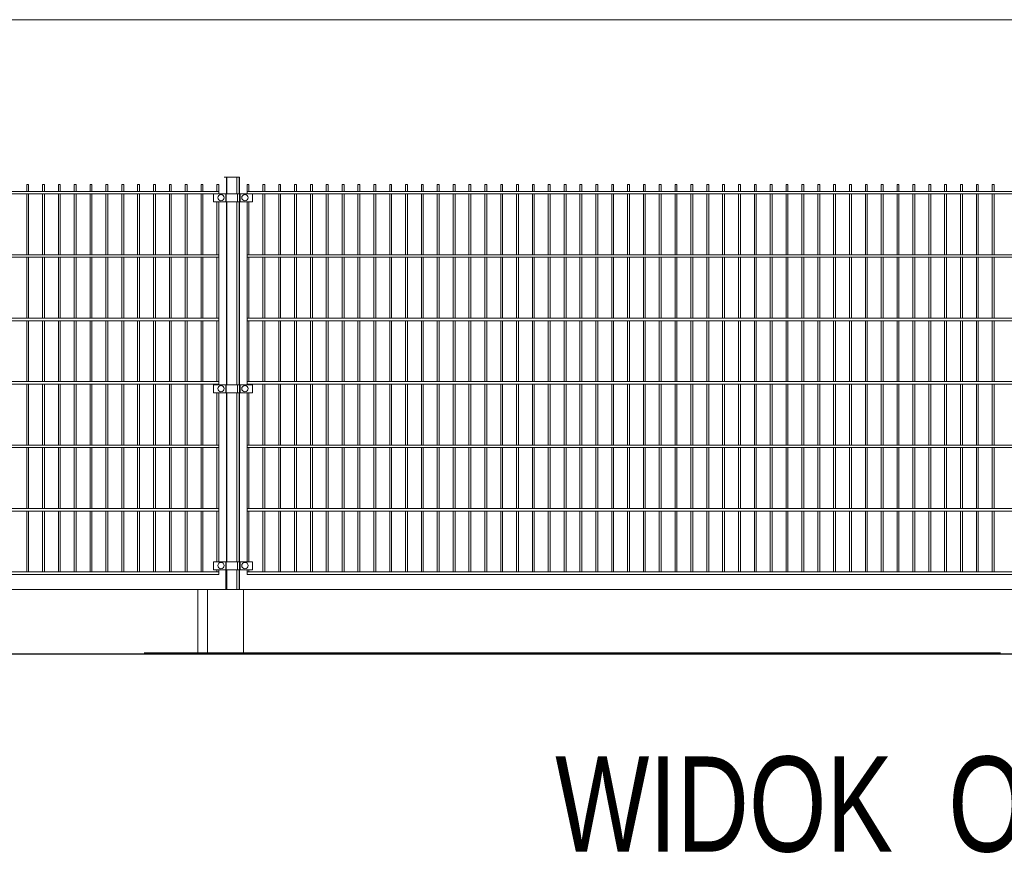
# Model space of a CAD drawing. Header units: inches. Extents: x 1156 to 71303, y -52654 to 51.
# Tile 51 of 217: x 61321 to 61632, y -51351 to -51089. Entities that reach past the tile are written whole.
import ezdxf

# ---------------------------------------------------------------- set-up
doc = ezdxf.new("R2010")
doc.units = ezdxf.units.IN
doc.header["$MEASUREMENT"] = 0
doc.layers.get('0').update_dxf_attribs({"lineweight": 0})
doc.layers.add('--ogr.-panele', color=252, linetype='Continuous', lineweight=0)
doc.layers.add('A2.1-wymiary', color=30, linetype='Continuous', lineweight=13)
doc.styles.add('1-100', font='arial.ttf', dxfattribs={"width": 0.75, "height": 18})

msp = doc.modelspace()

# ---------------------------------------------------------------- linework, layer by layer
at = {"layer": '--ogr.-panele'}
for p, q in [((61637.072, -51268.308), (60883.553, -51268.308)), ((61380.585, -51268.308), (61380.585, -51288.308)), ((61391.939, -51268.308), (61391.939, -51288.308))]:
    msp.add_line(p, q, dxfattribs=at)
msp.add_lwpolyline([(61377.585, -51268.308), (61391.939, -51268.308), (61391.939, -51288.308), (61377.585, -51288.308)], close=True, dxfattribs=at)
at = {"color": 16}
for p, q in [((61385.853, -51138.308), (61389.853, -51138.308)), ((61386.561, -51143.558), (61386.561, -51138.308)), ((61386.561, -51138.308), (61390.561, -51138.308)), ((61386.561, -51143.558), (61386.561, -51138.308)), ((61386.561, -51138.308), (61390.561, -51138.308)), ((61386.674, -51143.558), (61386.674, -51138.308)), ((61386.674, -51138.308), (61390.674, -51138.308)), ((61389.853, -51138.308), (61389.853, -51143.558)), ((61390.561, -51138.308), (61390.561, -51143.558)), ((61390.674, -51138.308), (61390.674, -51143.558)), ((61386.561, -51203.758), (61386.561, -51146.058)), ((61386.561, -51203.758), (61386.561, -51146.058)), ((61386.674, -51203.758), (61386.674, -51146.058)), ((61389.853, -51146.058), (61389.853, -51203.758)), ((61390.561, -51146.058), (61390.561, -51203.758)), ((61390.561, -51146.058), (61390.561, -51203.758)), ((61390.674, -51146.058), (61390.674, -51203.758)), ((61386.561, -51259.558), (61386.561, -51206.258)), ((61386.561, -51259.558), (61386.561, -51206.258)), ((61386.674, -51259.558), (61386.674, -51206.258)), ((61389.853, -51206.258), (61389.853, -51259.558)), ((61390.561, -51206.258), (61390.561, -51259.558)), ((61390.561, -51206.258), (61390.561, -51259.558)), ((61390.674, -51206.258), (61390.674, -51259.558)), ((61386.388, -51268.308), (61386.361, -51262.058)), ((61386.388, -51268.308), (61386.361, -51262.058)), ((61386.674, -51268.308), (61386.674, -51262.058)), ((61389.853, -51262.058), (61389.853, -51268.308)), ((61390.561, -51262.058), (61390.561, -51268.308)), ((61390.561, -51262.058), (61390.561, -51268.308)), ((61390.674, -51262.058), (61390.674, -51268.308))]:
    msp.add_line(p, q, dxfattribs=at)
at = {"linetype": 'Continuous', "ltscale": 25.4}
for p, q in [((61382.474, -51143.558), (61386.174, -51143.558)), ((61386.174, -51146.058), (61382.474, -51146.058)), ((61385.652, -51143.558), (61390.057, -51143.558)), ((61390.052, -51143.558), (61385.652, -51143.558)), ((61390.057, -51146.058), (61385.652, -51146.058)), ((61385.652, -51146.058), (61390.057, -51146.058)), ((61386.474, -51143.558), (61386.17, -51143.558)), ((61386.17, -51146.058), (61386.47, -51146.058)), ((61386.361, -51143.558), (61386.361, -51146.058)), ((61386.361, -51143.558), (61390.765, -51143.558)), ((61390.761, -51143.558), (61386.361, -51143.558)), ((61386.361, -51146.058), (61386.361, -51143.558)), ((61386.361, -51143.558), (61386.361, -51146.058)), ((61386.361, -51143.558), (61390.765, -51143.558)), ((61390.761, -51143.558), (61386.361, -51143.558)), ((61386.361, -51146.058), (61386.361, -51143.558)), ((61390.765, -51146.058), (61386.361, -51146.058)), ((61386.361, -51146.058), (61390.765, -51146.058)), ((61390.765, -51146.058), (61386.361, -51146.058)), ((61386.361, -51146.058), (61390.765, -51146.058)), ((61386.47, -51143.558), (61390.878, -51143.558)), ((61390.874, -51143.558), (61386.47, -51143.558)), ((61390.878, -51143.558), (61386.47, -51143.558)), ((61390.878, -51146.058), (61386.47, -51146.058)), ((61386.47, -51146.058), (61390.878, -51146.058)), ((61386.47, -51146.058), (61390.878, -51146.058)), ((61390.878, -51146.058), (61386.47, -51146.058)), ((61386.474, -51143.558), (61390.878, -51143.558)), ((61390.052, -51143.558), (61390.357, -51143.558)), ((61390.357, -51146.058), (61390.057, -51146.058)), ((61390.761, -51143.558), (61391.065, -51143.558)), ((61390.761, -51143.558), (61391.065, -51143.558)), ((61391.065, -51146.058), (61390.765, -51146.058)), ((61391.065, -51146.058), (61390.765, -51146.058)), ((61390.874, -51143.558), (61391.178, -51143.558)), ((61391.178, -51146.058), (61390.878, -51146.058)), ((61394.761, -51143.558), (61391.061, -51143.558)), ((61391.061, -51146.058), (61394.761, -51146.058)), ((61382.474, -51203.758), (61386.174, -51203.758)), ((61385.652, -51203.758), (61390.057, -51203.758)), ((61390.052, -51203.758), (61385.652, -51203.758)), ((61386.474, -51203.758), (61386.17, -51203.758)), ((61386.361, -51203.758), (61386.361, -51206.258)), ((61386.361, -51203.758), (61390.765, -51203.758)), ((61390.761, -51203.758), (61386.361, -51203.758)), ((61386.361, -51206.258), (61386.361, -51203.758)), ((61386.361, -51203.758), (61386.361, -51206.258)), ((61386.361, -51203.758), (61390.765, -51203.758)), ((61390.761, -51203.758), (61386.361, -51203.758)), ((61386.361, -51206.258), (61386.361, -51203.758)), ((61386.47, -51203.758), (61390.878, -51203.758)), ((61390.874, -51203.758), (61386.47, -51203.758)), ((61390.878, -51203.758), (61386.47, -51203.758)), ((61386.474, -51203.758), (61390.878, -51203.758)), ((61390.052, -51203.758), (61390.357, -51203.758)), ((61390.761, -51203.758), (61391.065, -51203.758)), ((61390.761, -51203.758), (61391.065, -51203.758)), ((61390.874, -51203.758), (61391.178, -51203.758)), ((61394.761, -51203.758), (61391.061, -51203.758)), ((61386.174, -51206.258), (61382.474, -51206.258)), ((61390.057, -51206.258), (61385.652, -51206.258)), ((61385.652, -51206.258), (61390.057, -51206.258)), ((61386.17, -51206.258), (61386.47, -51206.258)), ((61390.765, -51206.258), (61386.361, -51206.258)), ((61386.361, -51206.258), (61390.765, -51206.258)), ((61390.765, -51206.258), (61386.361, -51206.258)), ((61386.361, -51206.258), (61390.765, -51206.258)), ((61390.878, -51206.258), (61386.47, -51206.258)), ((61386.47, -51206.258), (61390.878, -51206.258)), ((61386.47, -51206.258), (61390.878, -51206.258)), ((61390.878, -51206.258), (61386.47, -51206.258)), ((61390.357, -51206.258), (61390.057, -51206.258)), ((61391.065, -51206.258), (61390.765, -51206.258)), ((61391.065, -51206.258), (61390.765, -51206.258)), ((61391.178, -51206.258), (61390.878, -51206.258)), ((61391.061, -51206.258), (61394.761, -51206.258)), ((61382.474, -51259.558), (61386.174, -51259.558)), ((61385.652, -51259.558), (61390.057, -51259.558)), ((61390.052, -51259.558), (61385.652, -51259.558)), ((61386.474, -51259.558), (61386.17, -51259.558)), ((61386.361, -51259.558), (61386.361, -51262.058)), ((61386.361, -51259.558), (61390.765, -51259.558)), ((61390.761, -51259.558), (61386.361, -51259.558)), ((61386.361, -51262.058), (61386.361, -51259.558)), ((61386.361, -51259.558), (61386.361, -51262.058)), ((61386.361, -51259.558), (61390.765, -51259.558)), ((61390.761, -51259.558), (61386.361, -51259.558)), ((61386.361, -51262.058), (61386.361, -51259.558)), ((61386.47, -51259.558), (61390.878, -51259.558)), ((61390.874, -51259.558), (61386.47, -51259.558)), ((61390.878, -51259.558), (61386.47, -51259.558)), ((61386.474, -51259.558), (61390.878, -51259.558)), ((61390.052, -51259.558), (61390.357, -51259.558)), ((61390.761, -51259.558), (61391.065, -51259.558)), ((61390.761, -51259.558), (61391.065, -51259.558)), ((61390.874, -51259.558), (61391.178, -51259.558)), ((61394.761, -51259.558), (61391.061, -51259.558)), ((61386.174, -51262.058), (61382.474, -51262.058)), ((61390.057, -51262.058), (61385.652, -51262.058)), ((61385.652, -51262.058), (61390.057, -51262.058)), ((61386.17, -51262.058), (61386.47, -51262.058)), ((61390.765, -51262.058), (61386.361, -51262.058)), ((61386.361, -51262.058), (61390.765, -51262.058)), ((61390.765, -51262.058), (61386.361, -51262.058)), ((61386.361, -51262.058), (61390.765, -51262.058)), ((61390.878, -51262.058), (61386.47, -51262.058)), ((61386.47, -51262.058), (61390.878, -51262.058)), ((61386.47, -51262.058), (61390.878, -51262.058)), ((61390.878, -51262.058), (61386.47, -51262.058)), ((61390.357, -51262.058), (61390.057, -51262.058)), ((61391.065, -51262.058), (61390.765, -51262.058)), ((61391.065, -51262.058), (61390.765, -51262.058)), ((61391.178, -51262.058), (61390.878, -51262.058)), ((61391.061, -51262.058), (61394.761, -51262.058))]:
    msp.add_line(p, q, dxfattribs=at)
for p, q in [((61382.474, -51143.558), (61382.474, -51146.058)), ((61386.474, -51146.058), (61386.474, -51143.558)), ((61390.052, -51146.058), (61390.052, -51143.558)), ((61390.761, -51146.058), (61390.761, -51143.558)), ((61390.761, -51146.058), (61390.761, -51143.558)), ((61390.874, -51146.058), (61390.874, -51143.558)), ((61394.761, -51143.558), (61394.761, -51146.058)), ((61382.474, -51203.758), (61382.474, -51206.258)), ((61386.474, -51206.258), (61386.474, -51203.758)), ((61390.052, -51206.258), (61390.052, -51203.758)), ((61390.761, -51206.258), (61390.761, -51203.758)), ((61390.761, -51206.258), (61390.761, -51203.758)), ((61390.874, -51206.258), (61390.874, -51203.758)), ((61394.761, -51203.758), (61394.761, -51206.258)), ((61382.474, -51259.558), (61382.474, -51262.058)), ((61386.474, -51262.058), (61386.474, -51259.558)), ((61390.052, -51262.058), (61390.052, -51259.558)), ((61390.761, -51262.058), (61390.761, -51259.558)), ((61390.761, -51262.058), (61390.761, -51259.558)), ((61390.874, -51262.058), (61390.874, -51259.558)), ((61394.761, -51259.558), (61394.761, -51262.058))]:
    msp.add_line(p, q)
at = {"color": 3, "linetype": 'Continuous', "lineweight": 30}
msp.add_line((59925.697, -51288.638), (62694.104, -51288.638), dxfattribs=at)
at = {"linetype": 'Continuous', "ltscale": 12}
msp.add_lwpolyline([(59925.697, -51288.638), (62925.697, -51288.638), (62925.697, -51088.638), (59925.697, -51088.638)], close=True, dxfattribs=at)
for points in [[(61384.174, -51143.558), (61133.574, -51143.558), (61133.574, -51142.758), (61384.174, -51142.758)], [(61643.661, -51143.558), (61393.061, -51143.558), (61393.061, -51142.758), (61643.661, -51142.758)], [(61384.174, -51163.558), (61133.574, -51163.558), (61133.574, -51162.758), (61384.174, -51162.758)], [(61643.661, -51163.558), (61393.061, -51163.558), (61393.061, -51162.758), (61643.661, -51162.758)], [(61384.174, -51183.558), (61133.574, -51183.558), (61133.574, -51182.758), (61384.174, -51182.758)], [(61643.661, -51183.558), (61393.061, -51183.558), (61393.061, -51182.758), (61643.661, -51182.758)], [(61384.174, -51203.558), (61133.574, -51203.558), (61133.574, -51202.758), (61384.174, -51202.758)], [(61643.661, -51203.558), (61393.061, -51203.558), (61393.061, -51202.758), (61643.661, -51202.758)], [(61384.174, -51223.558), (61133.574, -51223.558), (61133.574, -51222.758), (61384.174, -51222.758)], [(61643.661, -51223.558), (61393.061, -51223.558), (61393.061, -51222.758), (61643.661, -51222.758)], [(61384.174, -51243.558), (61133.574, -51243.558), (61133.574, -51242.758), (61384.174, -51242.758)], [(61643.661, -51243.558), (61393.061, -51243.558), (61393.061, -51242.758), (61643.661, -51242.758)], [(61384.174, -51263.558), (61133.574, -51263.558), (61133.574, -51262.758), (61384.174, -51262.758)], [(61643.661, -51263.558), (61393.061, -51263.558), (61393.061, -51262.758), (61643.661, -51262.758)]]:
    msp.add_lwpolyline(points, close=True)
for points in [[(61323.574, -51142.758), (61323.574, -51140.558), (61324.174, -51140.558), (61324.174, -51142.758)], [(61328.574, -51142.758), (61328.574, -51140.558), (61329.174, -51140.558), (61329.174, -51142.758)], [(61333.574, -51142.758), (61333.574, -51140.558), (61334.174, -51140.558), (61334.174, -51142.758)], [(61338.574, -51142.758), (61338.574, -51140.558), (61339.174, -51140.558), (61339.174, -51142.758)], [(61343.574, -51142.758), (61343.574, -51140.558), (61344.174, -51140.558), (61344.174, -51142.758)], [(61348.574, -51142.758), (61348.574, -51140.558), (61349.174, -51140.558), (61349.174, -51142.758)], [(61353.574, -51142.758), (61353.574, -51140.558), (61354.174, -51140.558), (61354.174, -51142.758)], [(61358.574, -51142.758), (61358.574, -51140.558), (61359.174, -51140.558), (61359.174, -51142.758)], [(61363.574, -51142.758), (61363.574, -51140.558), (61364.174, -51140.558), (61364.174, -51142.758)], [(61368.574, -51142.758), (61368.574, -51140.558), (61369.174, -51140.558), (61369.174, -51142.758)], [(61373.574, -51142.758), (61373.574, -51140.558), (61374.174, -51140.558), (61374.174, -51142.758)], [(61378.574, -51142.758), (61378.574, -51140.558), (61379.174, -51140.558), (61379.174, -51142.758)], [(61383.574, -51142.758), (61383.574, -51140.558), (61384.174, -51140.558), (61384.174, -51143.558)], [(61393.061, -51142.758), (61393.061, -51140.558), (61393.661, -51140.558), (61393.661, -51142.758)], [(61398.061, -51142.758), (61398.061, -51140.558), (61398.661, -51140.558), (61398.661, -51142.758)], [(61403.061, -51142.758), (61403.061, -51140.558), (61403.661, -51140.558), (61403.661, -51142.758)], [(61408.061, -51142.758), (61408.061, -51140.558), (61408.661, -51140.558), (61408.661, -51142.758)], [(61413.061, -51142.758), (61413.061, -51140.558), (61413.661, -51140.558), (61413.661, -51142.758)], [(61418.061, -51142.758), (61418.061, -51140.558), (61418.661, -51140.558), (61418.661, -51142.758)], [(61423.061, -51142.758), (61423.061, -51140.558), (61423.661, -51140.558), (61423.661, -51142.758)], [(61428.061, -51142.758), (61428.061, -51140.558), (61428.661, -51140.558), (61428.661, -51142.758)], [(61433.061, -51142.758), (61433.061, -51140.558), (61433.661, -51140.558), (61433.661, -51142.758)], [(61438.061, -51142.758), (61438.061, -51140.558), (61438.661, -51140.558), (61438.661, -51142.758)], [(61443.061, -51142.758), (61443.061, -51140.558), (61443.661, -51140.558), (61443.661, -51142.758)], [(61448.061, -51142.758), (61448.061, -51140.558), (61448.661, -51140.558), (61448.661, -51142.758)], [(61453.061, -51142.758), (61453.061, -51140.558), (61453.661, -51140.558), (61453.661, -51142.758)], [(61458.061, -51142.758), (61458.061, -51140.558), (61458.661, -51140.558), (61458.661, -51142.758)], [(61463.061, -51142.758), (61463.061, -51140.558), (61463.661, -51140.558), (61463.661, -51142.758)], [(61468.061, -51142.758), (61468.061, -51140.558), (61468.661, -51140.558), (61468.661, -51142.758)], [(61473.061, -51142.758), (61473.061, -51140.558), (61473.661, -51140.558), (61473.661, -51142.758)], [(61478.061, -51142.758), (61478.061, -51140.558), (61478.661, -51140.558), (61478.661, -51142.758)], [(61483.061, -51142.758), (61483.061, -51140.558), (61483.661, -51140.558), (61483.661, -51142.758)], [(61488.061, -51142.758), (61488.061, -51140.558), (61488.661, -51140.558), (61488.661, -51142.758)], [(61493.061, -51142.758), (61493.061, -51140.558), (61493.661, -51140.558), (61493.661, -51142.758)], [(61498.061, -51142.758), (61498.061, -51140.558), (61498.661, -51140.558), (61498.661, -51142.758)], [(61503.061, -51142.758), (61503.061, -51140.558), (61503.661, -51140.558), (61503.661, -51142.758)], [(61508.061, -51142.758), (61508.061, -51140.558), (61508.661, -51140.558), (61508.661, -51142.758)], [(61513.061, -51142.758), (61513.061, -51140.558), (61513.661, -51140.558), (61513.661, -51142.758)], [(61518.061, -51142.758), (61518.061, -51140.558), (61518.661, -51140.558), (61518.661, -51142.758)], [(61523.061, -51142.758), (61523.061, -51140.558), (61523.661, -51140.558), (61523.661, -51142.758)], [(61528.061, -51142.758), (61528.061, -51140.558), (61528.661, -51140.558), (61528.661, -51142.758)], [(61533.061, -51142.758), (61533.061, -51140.558), (61533.661, -51140.558), (61533.661, -51142.758)], [(61538.061, -51142.758), (61538.061, -51140.558), (61538.661, -51140.558), (61538.661, -51142.758)], [(61543.061, -51142.758), (61543.061, -51140.558), (61543.661, -51140.558), (61543.661, -51142.758)], [(61548.061, -51142.758), (61548.061, -51140.558), (61548.661, -51140.558), (61548.661, -51142.758)], [(61553.061, -51142.758), (61553.061, -51140.558), (61553.661, -51140.558), (61553.661, -51142.758)], [(61558.061, -51142.758), (61558.061, -51140.558), (61558.661, -51140.558), (61558.661, -51142.758)], [(61563.061, -51142.758), (61563.061, -51140.558), (61563.661, -51140.558), (61563.661, -51142.758)], [(61568.061, -51142.758), (61568.061, -51140.558), (61568.661, -51140.558), (61568.661, -51142.758)], [(61573.061, -51142.758), (61573.061, -51140.558), (61573.661, -51140.558), (61573.661, -51142.758)], [(61578.061, -51142.758), (61578.061, -51140.558), (61578.661, -51140.558), (61578.661, -51142.758)], [(61583.061, -51142.758), (61583.061, -51140.558), (61583.661, -51140.558), (61583.661, -51142.758)], [(61588.061, -51142.758), (61588.061, -51140.558), (61588.661, -51140.558), (61588.661, -51142.758)], [(61593.061, -51142.758), (61593.061, -51140.558), (61593.661, -51140.558), (61593.661, -51142.758)], [(61598.061, -51142.758), (61598.061, -51140.558), (61598.661, -51140.558), (61598.661, -51142.758)], [(61603.061, -51142.758), (61603.061, -51140.558), (61603.661, -51140.558), (61603.661, -51142.758)], [(61608.061, -51142.758), (61608.061, -51140.558), (61608.661, -51140.558), (61608.661, -51142.758)], [(61613.061, -51142.758), (61613.061, -51140.558), (61613.661, -51140.558), (61613.661, -51142.758)], [(61618.061, -51142.758), (61618.061, -51140.558), (61618.661, -51140.558), (61618.661, -51142.758)], [(61623.061, -51142.758), (61623.061, -51140.558), (61623.661, -51140.558), (61623.661, -51142.758)], [(61628.061, -51142.758), (61628.061, -51140.558), (61628.661, -51140.558), (61628.661, -51142.758)], [(61323.574, -51162.758), (61323.574, -51143.558)], [(61324.174, -51143.558), (61324.174, -51162.758)], [(61328.574, -51162.758), (61328.574, -51143.558)], [(61329.174, -51143.558), (61329.174, -51162.758)], [(61333.574, -51162.758), (61333.574, -51143.558)], [(61334.174, -51143.558), (61334.174, -51162.758)], [(61338.574, -51162.758), (61338.574, -51143.558)], [(61339.174, -51143.558), (61339.174, -51162.758)], [(61343.574, -51162.758), (61343.574, -51143.558)], [(61344.174, -51143.558), (61344.174, -51162.758)], [(61348.574, -51162.758), (61348.574, -51143.558)], [(61349.174, -51143.558), (61349.174, -51162.758)], [(61353.574, -51162.758), (61353.574, -51143.558)], [(61354.174, -51143.558), (61354.174, -51162.758)], [(61358.574, -51162.758), (61358.574, -51143.558)], [(61359.174, -51143.558), (61359.174, -51162.758)], [(61363.574, -51162.758), (61363.574, -51143.558)], [(61364.174, -51143.558), (61364.174, -51162.758)], [(61368.574, -51162.758), (61368.574, -51143.558)], [(61369.174, -51143.558), (61369.174, -51162.758)], [(61373.574, -51162.758), (61373.574, -51143.558)], [(61374.174, -51143.558), (61374.174, -51162.758)], [(61378.574, -51162.758), (61378.574, -51143.558)], [(61379.174, -51143.558), (61379.174, -51162.758)], [(61383.574, -51162.758), (61383.574, -51146.058)], [(61384.174, -51146.058), (61384.174, -51203.758)], [(61393.061, -51162.758), (61393.061, -51146.058)], [(61393.661, -51146.058), (61393.661, -51162.758)], [(61398.061, -51162.758), (61398.061, -51143.558)], [(61398.661, -51143.558), (61398.661, -51162.758)], [(61403.061, -51162.758), (61403.061, -51143.558)], [(61403.661, -51143.558), (61403.661, -51162.758)], [(61408.061, -51162.758), (61408.061, -51143.558)], [(61408.661, -51143.558), (61408.661, -51162.758)], [(61413.061, -51162.758), (61413.061, -51143.558)], [(61413.661, -51143.558), (61413.661, -51162.758)], [(61418.061, -51162.758), (61418.061, -51143.558)], [(61418.661, -51143.558), (61418.661, -51162.758)], [(61423.061, -51162.758), (61423.061, -51143.558)], [(61423.661, -51143.558), (61423.661, -51162.758)], [(61428.061, -51162.758), (61428.061, -51143.558)], [(61428.661, -51143.558), (61428.661, -51162.758)], [(61433.061, -51162.758), (61433.061, -51143.558)], [(61433.661, -51143.558), (61433.661, -51162.758)], [(61438.061, -51162.758), (61438.061, -51143.558)], [(61438.661, -51143.558), (61438.661, -51162.758)], [(61443.061, -51162.758), (61443.061, -51143.558)], [(61443.661, -51143.558), (61443.661, -51162.758)], [(61448.061, -51162.758), (61448.061, -51143.558)], [(61448.661, -51143.558), (61448.661, -51162.758)], [(61453.061, -51162.758), (61453.061, -51143.558)], [(61453.661, -51143.558), (61453.661, -51162.758)], [(61458.061, -51162.758), (61458.061, -51143.558)], [(61458.661, -51143.558), (61458.661, -51162.758)], [(61463.061, -51162.758), (61463.061, -51143.558)], [(61463.661, -51143.558), (61463.661, -51162.758)], [(61468.061, -51162.758), (61468.061, -51143.558)], [(61468.661, -51143.558), (61468.661, -51162.758)], [(61473.061, -51162.758), (61473.061, -51143.558)], [(61473.661, -51143.558), (61473.661, -51162.758)], [(61478.061, -51162.758), (61478.061, -51143.558)], [(61478.661, -51143.558), (61478.661, -51162.758)], [(61483.061, -51162.758), (61483.061, -51143.558)], [(61483.661, -51143.558), (61483.661, -51162.758)], [(61488.061, -51162.758), (61488.061, -51143.558)], [(61488.661, -51143.558), (61488.661, -51162.758)], [(61493.061, -51162.758), (61493.061, -51143.558)], [(61493.661, -51143.558), (61493.661, -51162.758)], [(61498.061, -51162.758), (61498.061, -51143.558)], [(61498.661, -51143.558), (61498.661, -51162.758)], [(61503.061, -51162.758), (61503.061, -51143.558)], [(61503.661, -51143.558), (61503.661, -51162.758)], [(61508.061, -51162.758), (61508.061, -51143.558)], [(61508.661, -51143.558), (61508.661, -51162.758)], [(61513.061, -51162.758), (61513.061, -51143.558)], [(61513.661, -51143.558), (61513.661, -51162.758)], [(61518.061, -51162.758), (61518.061, -51143.558)], [(61518.661, -51143.558), (61518.661, -51162.758)], [(61523.061, -51162.758), (61523.061, -51143.558)], [(61523.661, -51143.558), (61523.661, -51162.758)], [(61528.061, -51162.758), (61528.061, -51143.558)], [(61528.661, -51143.558), (61528.661, -51162.758)], [(61533.061, -51162.758), (61533.061, -51143.558)], [(61533.661, -51143.558), (61533.661, -51162.758)], [(61538.061, -51162.758), (61538.061, -51143.558)], [(61538.661, -51143.558), (61538.661, -51162.758)], [(61543.061, -51162.758), (61543.061, -51143.558)], [(61543.661, -51143.558), (61543.661, -51162.758)], [(61548.061, -51162.758), (61548.061, -51143.558)], [(61548.661, -51143.558), (61548.661, -51162.758)], [(61553.061, -51162.758), (61553.061, -51143.558)], [(61553.661, -51143.558), (61553.661, -51162.758)], [(61558.061, -51162.758), (61558.061, -51143.558)], [(61558.661, -51143.558), (61558.661, -51162.758)], [(61563.061, -51162.758), (61563.061, -51143.558)], [(61563.661, -51143.558), (61563.661, -51162.758)], [(61568.061, -51162.758), (61568.061, -51143.558)], [(61568.661, -51143.558), (61568.661, -51162.758)], [(61573.061, -51162.758), (61573.061, -51143.558)], [(61573.661, -51143.558), (61573.661, -51162.758)], [(61578.061, -51162.758), (61578.061, -51143.558)], [(61578.661, -51143.558), (61578.661, -51162.758)], [(61583.061, -51162.758), (61583.061, -51143.558)], [(61583.661, -51143.558), (61583.661, -51162.758)], [(61588.061, -51162.758), (61588.061, -51143.558)], [(61588.661, -51143.558), (61588.661, -51162.758)], [(61593.061, -51162.758), (61593.061, -51143.558)], [(61593.661, -51143.558), (61593.661, -51162.758)], [(61598.061, -51162.758), (61598.061, -51143.558)], [(61598.661, -51143.558), (61598.661, -51162.758)], [(61603.061, -51162.758), (61603.061, -51143.558)], [(61603.661, -51143.558), (61603.661, -51162.758)], [(61608.061, -51162.758), (61608.061, -51143.558)], [(61608.661, -51143.558), (61608.661, -51162.758)], [(61613.061, -51162.758), (61613.061, -51143.558)], [(61613.661, -51143.558), (61613.661, -51162.758)], [(61618.061, -51162.758), (61618.061, -51143.558)], [(61618.661, -51143.558), (61618.661, -51162.758)], [(61623.061, -51162.758), (61623.061, -51143.558)], [(61623.661, -51143.558), (61623.661, -51162.758)], [(61628.061, -51162.758), (61628.061, -51143.558)], [(61628.661, -51143.558), (61628.661, -51162.758)], [(61323.574, -51182.758), (61323.574, -51163.558)], [(61324.174, -51163.558), (61324.174, -51182.758)], [(61328.574, -51182.758), (61328.574, -51163.558)], [(61329.174, -51163.558), (61329.174, -51182.758)], [(61333.574, -51182.758), (61333.574, -51163.558)], [(61334.174, -51163.558), (61334.174, -51182.758)], [(61338.574, -51182.758), (61338.574, -51163.558)], [(61339.174, -51163.558), (61339.174, -51182.758)], [(61343.574, -51182.758), (61343.574, -51163.558)], [(61344.174, -51163.558), (61344.174, -51182.758)], [(61348.574, -51182.758), (61348.574, -51163.558)], [(61349.174, -51163.558), (61349.174, -51182.758)], [(61353.574, -51182.758), (61353.574, -51163.558)], [(61354.174, -51163.558), (61354.174, -51182.758)], [(61358.574, -51182.758), (61358.574, -51163.558)], [(61359.174, -51163.558), (61359.174, -51182.758)], [(61363.574, -51182.758), (61363.574, -51163.558)], [(61364.174, -51163.558), (61364.174, -51182.758)], [(61368.574, -51182.758), (61368.574, -51163.558)], [(61369.174, -51163.558), (61369.174, -51182.758)], [(61373.574, -51182.758), (61373.574, -51163.558)], [(61374.174, -51163.558), (61374.174, -51182.758)], [(61378.574, -51182.758), (61378.574, -51163.558)], [(61379.174, -51163.558), (61379.174, -51182.758)], [(61383.574, -51182.758), (61383.574, -51163.558)], [(61393.061, -51182.758), (61393.061, -51163.558)], [(61393.661, -51163.558), (61393.661, -51182.758)], [(61398.061, -51182.758), (61398.061, -51163.558)], [(61398.661, -51163.558), (61398.661, -51182.758)], [(61403.061, -51182.758), (61403.061, -51163.558)], [(61403.661, -51163.558), (61403.661, -51182.758)], [(61408.061, -51182.758), (61408.061, -51163.558)], [(61408.661, -51163.558), (61408.661, -51182.758)], [(61413.061, -51182.758), (61413.061, -51163.558)], [(61413.661, -51163.558), (61413.661, -51182.758)], [(61418.061, -51182.758), (61418.061, -51163.558)], [(61418.661, -51163.558), (61418.661, -51182.758)], [(61423.061, -51182.758), (61423.061, -51163.558)], [(61423.661, -51163.558), (61423.661, -51182.758)], [(61428.061, -51182.758), (61428.061, -51163.558)], [(61428.661, -51163.558), (61428.661, -51182.758)], [(61433.061, -51182.758), (61433.061, -51163.558)], [(61433.661, -51163.558), (61433.661, -51182.758)], [(61438.061, -51182.758), (61438.061, -51163.558)], [(61438.661, -51163.558), (61438.661, -51182.758)], [(61443.061, -51182.758), (61443.061, -51163.558)], [(61443.661, -51163.558), (61443.661, -51182.758)], [(61448.061, -51182.758), (61448.061, -51163.558)], [(61448.661, -51163.558), (61448.661, -51182.758)], [(61453.061, -51182.758), (61453.061, -51163.558)], [(61453.661, -51163.558), (61453.661, -51182.758)], [(61458.061, -51182.758), (61458.061, -51163.558)], [(61458.661, -51163.558), (61458.661, -51182.758)], [(61463.061, -51182.758), (61463.061, -51163.558)], [(61463.661, -51163.558), (61463.661, -51182.758)], [(61468.061, -51182.758), (61468.061, -51163.558)], [(61468.661, -51163.558), (61468.661, -51182.758)], [(61473.061, -51182.758), (61473.061, -51163.558)], [(61473.661, -51163.558), (61473.661, -51182.758)], [(61478.061, -51182.758), (61478.061, -51163.558)], [(61478.661, -51163.558), (61478.661, -51182.758)], [(61483.061, -51182.758), (61483.061, -51163.558)], [(61483.661, -51163.558), (61483.661, -51182.758)], [(61488.061, -51182.758), (61488.061, -51163.558)], [(61488.661, -51163.558), (61488.661, -51182.758)], [(61493.061, -51182.758), (61493.061, -51163.558)], [(61493.661, -51163.558), (61493.661, -51182.758)], [(61498.061, -51182.758), (61498.061, -51163.558)], [(61498.661, -51163.558), (61498.661, -51182.758)], [(61503.061, -51182.758), (61503.061, -51163.558)], [(61503.661, -51163.558), (61503.661, -51182.758)], [(61508.061, -51182.758), (61508.061, -51163.558)], [(61508.661, -51163.558), (61508.661, -51182.758)], [(61513.061, -51182.758), (61513.061, -51163.558)], [(61513.661, -51163.558), (61513.661, -51182.758)], [(61518.061, -51182.758), (61518.061, -51163.558)], [(61518.661, -51163.558), (61518.661, -51182.758)], [(61523.061, -51182.758), (61523.061, -51163.558)], [(61523.661, -51163.558), (61523.661, -51182.758)], [(61528.061, -51182.758), (61528.061, -51163.558)], [(61528.661, -51163.558), (61528.661, -51182.758)], [(61533.061, -51182.758), (61533.061, -51163.558)], [(61533.661, -51163.558), (61533.661, -51182.758)], [(61538.061, -51182.758), (61538.061, -51163.558)], [(61538.661, -51163.558), (61538.661, -51182.758)], [(61543.061, -51182.758), (61543.061, -51163.558)], [(61543.661, -51163.558), (61543.661, -51182.758)], [(61548.061, -51182.758), (61548.061, -51163.558)], [(61548.661, -51163.558), (61548.661, -51182.758)], [(61553.061, -51182.758), (61553.061, -51163.558)], [(61553.661, -51163.558), (61553.661, -51182.758)], [(61558.061, -51182.758), (61558.061, -51163.558)], [(61558.661, -51163.558), (61558.661, -51182.758)], [(61563.061, -51182.758), (61563.061, -51163.558)], [(61563.661, -51163.558), (61563.661, -51182.758)], [(61568.061, -51182.758), (61568.061, -51163.558)], [(61568.661, -51163.558), (61568.661, -51182.758)], [(61573.061, -51182.758), (61573.061, -51163.558)], [(61573.661, -51163.558), (61573.661, -51182.758)], [(61578.061, -51182.758), (61578.061, -51163.558)], [(61578.661, -51163.558), (61578.661, -51182.758)], [(61583.061, -51182.758), (61583.061, -51163.558)], [(61583.661, -51163.558), (61583.661, -51182.758)], [(61588.061, -51182.758), (61588.061, -51163.558)], [(61588.661, -51163.558), (61588.661, -51182.758)], [(61593.061, -51182.758), (61593.061, -51163.558)], [(61593.661, -51163.558), (61593.661, -51182.758)], [(61598.061, -51182.758), (61598.061, -51163.558)], [(61598.661, -51163.558), (61598.661, -51182.758)], [(61603.061, -51182.758), (61603.061, -51163.558)], [(61603.661, -51163.558), (61603.661, -51182.758)], [(61608.061, -51182.758), (61608.061, -51163.558)], [(61608.661, -51163.558), (61608.661, -51182.758)], [(61613.061, -51182.758), (61613.061, -51163.558)], [(61613.661, -51163.558), (61613.661, -51182.758)], [(61618.061, -51182.758), (61618.061, -51163.558)], [(61618.661, -51163.558), (61618.661, -51182.758)], [(61623.061, -51182.758), (61623.061, -51163.558)], [(61623.661, -51163.558), (61623.661, -51182.758)], [(61628.061, -51182.758), (61628.061, -51163.558)], [(61628.661, -51163.558), (61628.661, -51182.758)], [(61323.574, -51202.758), (61323.574, -51183.558)], [(61324.174, -51183.558), (61324.174, -51202.758)], [(61328.574, -51202.758), (61328.574, -51183.558)], [(61329.174, -51183.558), (61329.174, -51202.758)], [(61333.574, -51202.758), (61333.574, -51183.558)], [(61334.174, -51183.558), (61334.174, -51202.758)], [(61338.574, -51202.758), (61338.574, -51183.558)], [(61339.174, -51183.558), (61339.174, -51202.758)], [(61343.574, -51202.758), (61343.574, -51183.558)], [(61344.174, -51183.558), (61344.174, -51202.758)], [(61348.574, -51202.758), (61348.574, -51183.558)], [(61349.174, -51183.558), (61349.174, -51202.758)], [(61353.574, -51202.758), (61353.574, -51183.558)], [(61354.174, -51183.558), (61354.174, -51202.758)], [(61358.574, -51202.758), (61358.574, -51183.558)], [(61359.174, -51183.558), (61359.174, -51202.758)], [(61363.574, -51202.758), (61363.574, -51183.558)], [(61364.174, -51183.558), (61364.174, -51202.758)], [(61368.574, -51202.758), (61368.574, -51183.558)], [(61369.174, -51183.558), (61369.174, -51202.758)], [(61373.574, -51202.758), (61373.574, -51183.558)], [(61374.174, -51183.558), (61374.174, -51202.758)], [(61378.574, -51202.758), (61378.574, -51183.558)], [(61379.174, -51183.558), (61379.174, -51202.758)], [(61383.574, -51202.758), (61383.574, -51183.558)], [(61393.061, -51202.758), (61393.061, -51183.558)], [(61393.661, -51183.558), (61393.661, -51202.758)], [(61398.061, -51202.758), (61398.061, -51183.558)], [(61398.661, -51183.558), (61398.661, -51202.758)], [(61403.061, -51202.758), (61403.061, -51183.558)], [(61403.661, -51183.558), (61403.661, -51202.758)], [(61408.061, -51202.758), (61408.061, -51183.558)], [(61408.661, -51183.558), (61408.661, -51202.758)], [(61413.061, -51202.758), (61413.061, -51183.558)], [(61413.661, -51183.558), (61413.661, -51202.758)], [(61418.061, -51202.758), (61418.061, -51183.558)], [(61418.661, -51183.558), (61418.661, -51202.758)], [(61423.061, -51202.758), (61423.061, -51183.558)], [(61423.661, -51183.558), (61423.661, -51202.758)], [(61428.061, -51202.758), (61428.061, -51183.558)], [(61428.661, -51183.558), (61428.661, -51202.758)], [(61433.061, -51202.758), (61433.061, -51183.558)], [(61433.661, -51183.558), (61433.661, -51202.758)], [(61438.061, -51202.758), (61438.061, -51183.558)], [(61438.661, -51183.558), (61438.661, -51202.758)], [(61443.061, -51202.758), (61443.061, -51183.558)], [(61443.661, -51183.558), (61443.661, -51202.758)], [(61448.061, -51202.758), (61448.061, -51183.558)], [(61448.661, -51183.558), (61448.661, -51202.758)], [(61453.061, -51202.758), (61453.061, -51183.558)], [(61453.661, -51183.558), (61453.661, -51202.758)], [(61458.061, -51202.758), (61458.061, -51183.558)], [(61458.661, -51183.558), (61458.661, -51202.758)], [(61463.061, -51202.758), (61463.061, -51183.558)], [(61463.661, -51183.558), (61463.661, -51202.758)], [(61468.061, -51202.758), (61468.061, -51183.558)], [(61468.661, -51183.558), (61468.661, -51202.758)], [(61473.061, -51202.758), (61473.061, -51183.558)], [(61473.661, -51183.558), (61473.661, -51202.758)], [(61478.061, -51202.758), (61478.061, -51183.558)], [(61478.661, -51183.558), (61478.661, -51202.758)], [(61483.061, -51202.758), (61483.061, -51183.558)], [(61483.661, -51183.558), (61483.661, -51202.758)], [(61488.061, -51202.758), (61488.061, -51183.558)], [(61488.661, -51183.558), (61488.661, -51202.758)], [(61493.061, -51202.758), (61493.061, -51183.558)], [(61493.661, -51183.558), (61493.661, -51202.758)], [(61498.061, -51202.758), (61498.061, -51183.558)], [(61498.661, -51183.558), (61498.661, -51202.758)], [(61503.061, -51202.758), (61503.061, -51183.558)], [(61503.661, -51183.558), (61503.661, -51202.758)], [(61508.061, -51202.758), (61508.061, -51183.558)], [(61508.661, -51183.558), (61508.661, -51202.758)], [(61513.061, -51202.758), (61513.061, -51183.558)], [(61513.661, -51183.558), (61513.661, -51202.758)], [(61518.061, -51202.758), (61518.061, -51183.558)], [(61518.661, -51183.558), (61518.661, -51202.758)], [(61523.061, -51202.758), (61523.061, -51183.558)], [(61523.661, -51183.558), (61523.661, -51202.758)], [(61528.061, -51202.758), (61528.061, -51183.558)], [(61528.661, -51183.558), (61528.661, -51202.758)], [(61533.061, -51202.758), (61533.061, -51183.558)], [(61533.661, -51183.558), (61533.661, -51202.758)], [(61538.061, -51202.758), (61538.061, -51183.558)], [(61538.661, -51183.558), (61538.661, -51202.758)], [(61543.061, -51202.758), (61543.061, -51183.558)], [(61543.661, -51183.558), (61543.661, -51202.758)], [(61548.061, -51202.758), (61548.061, -51183.558)], [(61548.661, -51183.558), (61548.661, -51202.758)], [(61553.061, -51202.758), (61553.061, -51183.558)], [(61553.661, -51183.558), (61553.661, -51202.758)], [(61558.061, -51202.758), (61558.061, -51183.558)], [(61558.661, -51183.558), (61558.661, -51202.758)], [(61563.061, -51202.758), (61563.061, -51183.558)], [(61563.661, -51183.558), (61563.661, -51202.758)], [(61568.061, -51202.758), (61568.061, -51183.558)], [(61568.661, -51183.558), (61568.661, -51202.758)], [(61573.061, -51202.758), (61573.061, -51183.558)], [(61573.661, -51183.558), (61573.661, -51202.758)], [(61578.061, -51202.758), (61578.061, -51183.558)], [(61578.661, -51183.558), (61578.661, -51202.758)], [(61583.061, -51202.758), (61583.061, -51183.558)], [(61583.661, -51183.558), (61583.661, -51202.758)], [(61588.061, -51202.758), (61588.061, -51183.558)], [(61588.661, -51183.558), (61588.661, -51202.758)], [(61593.061, -51202.758), (61593.061, -51183.558)], [(61593.661, -51183.558), (61593.661, -51202.758)], [(61598.061, -51202.758), (61598.061, -51183.558)], [(61598.661, -51183.558), (61598.661, -51202.758)], [(61603.061, -51202.758), (61603.061, -51183.558)], [(61603.661, -51183.558), (61603.661, -51202.758)], [(61608.061, -51202.758), (61608.061, -51183.558)], [(61608.661, -51183.558), (61608.661, -51202.758)], [(61613.061, -51202.758), (61613.061, -51183.558)], [(61613.661, -51183.558), (61613.661, -51202.758)], [(61618.061, -51202.758), (61618.061, -51183.558)], [(61618.661, -51183.558), (61618.661, -51202.758)], [(61623.061, -51202.758), (61623.061, -51183.558)], [(61623.661, -51183.558), (61623.661, -51202.758)], [(61628.061, -51202.758), (61628.061, -51183.558)], [(61628.661, -51183.558), (61628.661, -51202.758)], [(61323.574, -51222.758), (61323.574, -51203.558)], [(61324.174, -51203.558), (61324.174, -51222.758)], [(61328.574, -51222.758), (61328.574, -51203.558)], [(61329.174, -51203.558), (61329.174, -51222.758)], [(61333.574, -51222.758), (61333.574, -51203.558)], [(61334.174, -51203.558), (61334.174, -51222.758)], [(61338.574, -51222.758), (61338.574, -51203.558)], [(61339.174, -51203.558), (61339.174, -51222.758)], [(61343.574, -51222.758), (61343.574, -51203.558)], [(61344.174, -51203.558), (61344.174, -51222.758)], [(61348.574, -51222.758), (61348.574, -51203.558)], [(61349.174, -51203.558), (61349.174, -51222.758)], [(61353.574, -51222.758), (61353.574, -51203.558)], [(61354.174, -51203.558), (61354.174, -51222.758)], [(61358.574, -51222.758), (61358.574, -51203.558)], [(61359.174, -51203.558), (61359.174, -51222.758)], [(61363.574, -51222.758), (61363.574, -51203.558)], [(61364.174, -51203.558), (61364.174, -51222.758)], [(61368.574, -51222.758), (61368.574, -51203.558)], [(61369.174, -51203.558), (61369.174, -51222.758)], [(61373.574, -51222.758), (61373.574, -51203.558)], [(61374.174, -51203.558), (61374.174, -51222.758)], [(61378.574, -51222.758), (61378.574, -51203.558)], [(61379.174, -51203.558), (61379.174, -51222.758)], [(61383.574, -51203.758), (61383.574, -51203.558)], [(61393.061, -51203.758), (61393.061, -51203.558)], [(61393.661, -51203.558), (61393.661, -51203.758)], [(61398.061, -51222.758), (61398.061, -51203.558)], [(61398.661, -51203.558), (61398.661, -51222.758)], [(61403.061, -51222.758), (61403.061, -51203.558)], [(61403.661, -51203.558), (61403.661, -51222.758)], [(61408.061, -51222.758), (61408.061, -51203.558)], [(61408.661, -51203.558), (61408.661, -51222.758)], [(61413.061, -51222.758), (61413.061, -51203.558)], [(61413.661, -51203.558), (61413.661, -51222.758)], [(61418.061, -51222.758), (61418.061, -51203.558)], [(61418.661, -51203.558), (61418.661, -51222.758)], [(61423.061, -51222.758), (61423.061, -51203.558)], [(61423.661, -51203.558), (61423.661, -51222.758)], [(61428.061, -51222.758), (61428.061, -51203.558)], [(61428.661, -51203.558), (61428.661, -51222.758)], [(61433.061, -51222.758), (61433.061, -51203.558)], [(61433.661, -51203.558), (61433.661, -51222.758)], [(61438.061, -51222.758), (61438.061, -51203.558)], [(61438.661, -51203.558), (61438.661, -51222.758)], [(61443.061, -51222.758), (61443.061, -51203.558)], [(61443.661, -51203.558), (61443.661, -51222.758)], [(61448.061, -51222.758), (61448.061, -51203.558)], [(61448.661, -51203.558), (61448.661, -51222.758)], [(61453.061, -51222.758), (61453.061, -51203.558)], [(61453.661, -51203.558), (61453.661, -51222.758)], [(61458.061, -51222.758), (61458.061, -51203.558)], [(61458.661, -51203.558), (61458.661, -51222.758)], [(61463.061, -51222.758), (61463.061, -51203.558)], [(61463.661, -51203.558), (61463.661, -51222.758)], [(61468.061, -51222.758), (61468.061, -51203.558)], [(61468.661, -51203.558), (61468.661, -51222.758)], [(61473.061, -51222.758), (61473.061, -51203.558)], [(61473.661, -51203.558), (61473.661, -51222.758)], [(61478.061, -51222.758), (61478.061, -51203.558)], [(61478.661, -51203.558), (61478.661, -51222.758)], [(61483.061, -51222.758), (61483.061, -51203.558)], [(61483.661, -51203.558), (61483.661, -51222.758)], [(61488.061, -51222.758), (61488.061, -51203.558)], [(61488.661, -51203.558), (61488.661, -51222.758)], [(61493.061, -51222.758), (61493.061, -51203.558)], [(61493.661, -51203.558), (61493.661, -51222.758)], [(61498.061, -51222.758), (61498.061, -51203.558)], [(61498.661, -51203.558), (61498.661, -51222.758)], [(61503.061, -51222.758), (61503.061, -51203.558)], [(61503.661, -51203.558), (61503.661, -51222.758)], [(61508.061, -51222.758), (61508.061, -51203.558)], [(61508.661, -51203.558), (61508.661, -51222.758)], [(61513.061, -51222.758), (61513.061, -51203.558)], [(61513.661, -51203.558), (61513.661, -51222.758)], [(61518.061, -51222.758), (61518.061, -51203.558)], [(61518.661, -51203.558), (61518.661, -51222.758)], [(61523.061, -51222.758), (61523.061, -51203.558)], [(61523.661, -51203.558), (61523.661, -51222.758)], [(61528.061, -51222.758), (61528.061, -51203.558)], [(61528.661, -51203.558), (61528.661, -51222.758)], [(61533.061, -51222.758), (61533.061, -51203.558)], [(61533.661, -51203.558), (61533.661, -51222.758)], [(61538.061, -51222.758), (61538.061, -51203.558)], [(61538.661, -51203.558), (61538.661, -51222.758)], [(61543.061, -51222.758), (61543.061, -51203.558)], [(61543.661, -51203.558), (61543.661, -51222.758)], [(61548.061, -51222.758), (61548.061, -51203.558)], [(61548.661, -51203.558), (61548.661, -51222.758)], [(61553.061, -51222.758), (61553.061, -51203.558)], [(61553.661, -51203.558), (61553.661, -51222.758)], [(61558.061, -51222.758), (61558.061, -51203.558)], [(61558.661, -51203.558), (61558.661, -51222.758)], [(61563.061, -51222.758), (61563.061, -51203.558)], [(61563.661, -51203.558), (61563.661, -51222.758)], [(61568.061, -51222.758), (61568.061, -51203.558)], [(61568.661, -51203.558), (61568.661, -51222.758)], [(61573.061, -51222.758), (61573.061, -51203.558)], [(61573.661, -51203.558), (61573.661, -51222.758)], [(61578.061, -51222.758), (61578.061, -51203.558)], [(61578.661, -51203.558), (61578.661, -51222.758)], [(61583.061, -51222.758), (61583.061, -51203.558)], [(61583.661, -51203.558), (61583.661, -51222.758)], [(61588.061, -51222.758), (61588.061, -51203.558)], [(61588.661, -51203.558), (61588.661, -51222.758)], [(61593.061, -51222.758), (61593.061, -51203.558)], [(61593.661, -51203.558), (61593.661, -51222.758)], [(61598.061, -51222.758), (61598.061, -51203.558)], [(61598.661, -51203.558), (61598.661, -51222.758)], [(61603.061, -51222.758), (61603.061, -51203.558)], [(61603.661, -51203.558), (61603.661, -51222.758)], [(61608.061, -51222.758), (61608.061, -51203.558)], [(61608.661, -51203.558), (61608.661, -51222.758)], [(61613.061, -51222.758), (61613.061, -51203.558)], [(61613.661, -51203.558), (61613.661, -51222.758)], [(61618.061, -51222.758), (61618.061, -51203.558)], [(61618.661, -51203.558), (61618.661, -51222.758)], [(61623.061, -51222.758), (61623.061, -51203.558)], [(61623.661, -51203.558), (61623.661, -51222.758)], [(61628.061, -51222.758), (61628.061, -51203.558)], [(61628.661, -51203.558), (61628.661, -51222.758)], [(61383.574, -51222.758), (61383.574, -51206.258)], [(61384.174, -51206.258), (61384.174, -51259.558)], [(61393.061, -51222.758), (61393.061, -51206.258)], [(61393.661, -51206.258), (61393.661, -51222.758)], [(61323.574, -51242.758), (61323.574, -51223.558)], [(61324.174, -51223.558), (61324.174, -51242.758)], [(61328.574, -51242.758), (61328.574, -51223.558)], [(61329.174, -51223.558), (61329.174, -51242.758)], [(61333.574, -51242.758), (61333.574, -51223.558)], [(61334.174, -51223.558), (61334.174, -51242.758)], [(61338.574, -51242.758), (61338.574, -51223.558)], [(61339.174, -51223.558), (61339.174, -51242.758)], [(61343.574, -51242.758), (61343.574, -51223.558)], [(61344.174, -51223.558), (61344.174, -51242.758)], [(61348.574, -51242.758), (61348.574, -51223.558)], [(61349.174, -51223.558), (61349.174, -51242.758)], [(61353.574, -51242.758), (61353.574, -51223.558)], [(61354.174, -51223.558), (61354.174, -51242.758)], [(61358.574, -51242.758), (61358.574, -51223.558)], [(61359.174, -51223.558), (61359.174, -51242.758)], [(61363.574, -51242.758), (61363.574, -51223.558)], [(61364.174, -51223.558), (61364.174, -51242.758)], [(61368.574, -51242.758), (61368.574, -51223.558)], [(61369.174, -51223.558), (61369.174, -51242.758)], [(61373.574, -51242.758), (61373.574, -51223.558)], [(61374.174, -51223.558), (61374.174, -51242.758)], [(61378.574, -51242.758), (61378.574, -51223.558)], [(61379.174, -51223.558), (61379.174, -51242.758)], [(61383.574, -51242.758), (61383.574, -51223.558)], [(61393.061, -51242.758), (61393.061, -51223.558)], [(61393.661, -51223.558), (61393.661, -51242.758)], [(61398.061, -51242.758), (61398.061, -51223.558)], [(61398.661, -51223.558), (61398.661, -51242.758)], [(61403.061, -51242.758), (61403.061, -51223.558)], [(61403.661, -51223.558), (61403.661, -51242.758)], [(61408.061, -51242.758), (61408.061, -51223.558)], [(61408.661, -51223.558), (61408.661, -51242.758)], [(61413.061, -51242.758), (61413.061, -51223.558)], [(61413.661, -51223.558), (61413.661, -51242.758)], [(61418.061, -51242.758), (61418.061, -51223.558)], [(61418.661, -51223.558), (61418.661, -51242.758)], [(61423.061, -51242.758), (61423.061, -51223.558)], [(61423.661, -51223.558), (61423.661, -51242.758)], [(61428.061, -51242.758), (61428.061, -51223.558)], [(61428.661, -51223.558), (61428.661, -51242.758)], [(61433.061, -51242.758), (61433.061, -51223.558)], [(61433.661, -51223.558), (61433.661, -51242.758)], [(61438.061, -51242.758), (61438.061, -51223.558)], [(61438.661, -51223.558), (61438.661, -51242.758)], [(61443.061, -51242.758), (61443.061, -51223.558)], [(61443.661, -51223.558), (61443.661, -51242.758)], [(61448.061, -51242.758), (61448.061, -51223.558)], [(61448.661, -51223.558), (61448.661, -51242.758)], [(61453.061, -51242.758), (61453.061, -51223.558)], [(61453.661, -51223.558), (61453.661, -51242.758)], [(61458.061, -51242.758), (61458.061, -51223.558)], [(61458.661, -51223.558), (61458.661, -51242.758)], [(61463.061, -51242.758), (61463.061, -51223.558)], [(61463.661, -51223.558), (61463.661, -51242.758)], [(61468.061, -51242.758), (61468.061, -51223.558)], [(61468.661, -51223.558), (61468.661, -51242.758)], [(61473.061, -51242.758), (61473.061, -51223.558)], [(61473.661, -51223.558), (61473.661, -51242.758)], [(61478.061, -51242.758), (61478.061, -51223.558)], [(61478.661, -51223.558), (61478.661, -51242.758)], [(61483.061, -51242.758), (61483.061, -51223.558)], [(61483.661, -51223.558), (61483.661, -51242.758)], [(61488.061, -51242.758), (61488.061, -51223.558)], [(61488.661, -51223.558), (61488.661, -51242.758)], [(61493.061, -51242.758), (61493.061, -51223.558)], [(61493.661, -51223.558), (61493.661, -51242.758)], [(61498.061, -51242.758), (61498.061, -51223.558)], [(61498.661, -51223.558), (61498.661, -51242.758)], [(61503.061, -51242.758), (61503.061, -51223.558)], [(61503.661, -51223.558), (61503.661, -51242.758)], [(61508.061, -51242.758), (61508.061, -51223.558)], [(61508.661, -51223.558), (61508.661, -51242.758)], [(61513.061, -51242.758), (61513.061, -51223.558)], [(61513.661, -51223.558), (61513.661, -51242.758)], [(61518.061, -51242.758), (61518.061, -51223.558)], [(61518.661, -51223.558), (61518.661, -51242.758)], [(61523.061, -51242.758), (61523.061, -51223.558)], [(61523.661, -51223.558), (61523.661, -51242.758)], [(61528.061, -51242.758), (61528.061, -51223.558)], [(61528.661, -51223.558), (61528.661, -51242.758)], [(61533.061, -51242.758), (61533.061, -51223.558)], [(61533.661, -51223.558), (61533.661, -51242.758)], [(61538.061, -51242.758), (61538.061, -51223.558)], [(61538.661, -51223.558), (61538.661, -51242.758)], [(61543.061, -51242.758), (61543.061, -51223.558)], [(61543.661, -51223.558), (61543.661, -51242.758)], [(61548.061, -51242.758), (61548.061, -51223.558)], [(61548.661, -51223.558), (61548.661, -51242.758)], [(61553.061, -51242.758), (61553.061, -51223.558)], [(61553.661, -51223.558), (61553.661, -51242.758)], [(61558.061, -51242.758), (61558.061, -51223.558)], [(61558.661, -51223.558), (61558.661, -51242.758)], [(61563.061, -51242.758), (61563.061, -51223.558)], [(61563.661, -51223.558), (61563.661, -51242.758)], [(61568.061, -51242.758), (61568.061, -51223.558)], [(61568.661, -51223.558), (61568.661, -51242.758)], [(61573.061, -51242.758), (61573.061, -51223.558)], [(61573.661, -51223.558), (61573.661, -51242.758)], [(61578.061, -51242.758), (61578.061, -51223.558)], [(61578.661, -51223.558), (61578.661, -51242.758)], [(61583.061, -51242.758), (61583.061, -51223.558)], [(61583.661, -51223.558), (61583.661, -51242.758)], [(61588.061, -51242.758), (61588.061, -51223.558)], [(61588.661, -51223.558), (61588.661, -51242.758)], [(61593.061, -51242.758), (61593.061, -51223.558)], [(61593.661, -51223.558), (61593.661, -51242.758)], [(61598.061, -51242.758), (61598.061, -51223.558)], [(61598.661, -51223.558), (61598.661, -51242.758)], [(61603.061, -51242.758), (61603.061, -51223.558)], [(61603.661, -51223.558), (61603.661, -51242.758)], [(61608.061, -51242.758), (61608.061, -51223.558)], [(61608.661, -51223.558), (61608.661, -51242.758)], [(61613.061, -51242.758), (61613.061, -51223.558)], [(61613.661, -51223.558), (61613.661, -51242.758)], [(61618.061, -51242.758), (61618.061, -51223.558)], [(61618.661, -51223.558), (61618.661, -51242.758)], [(61623.061, -51242.758), (61623.061, -51223.558)], [(61623.661, -51223.558), (61623.661, -51242.758)], [(61628.061, -51242.758), (61628.061, -51223.558)], [(61628.661, -51223.558), (61628.661, -51242.758)], [(61323.574, -51262.758), (61323.574, -51243.558)], [(61324.174, -51243.558), (61324.174, -51262.758)], [(61328.574, -51262.758), (61328.574, -51243.558)], [(61329.174, -51243.558), (61329.174, -51262.758)], [(61333.574, -51262.758), (61333.574, -51243.558)], [(61334.174, -51243.558), (61334.174, -51262.758)], [(61338.574, -51262.758), (61338.574, -51243.558)], [(61339.174, -51243.558), (61339.174, -51262.758)], [(61343.574, -51262.758), (61343.574, -51243.558)], [(61344.174, -51243.558), (61344.174, -51262.758)], [(61348.574, -51262.758), (61348.574, -51243.558)], [(61349.174, -51243.558), (61349.174, -51262.758)], [(61353.574, -51262.758), (61353.574, -51243.558)], [(61354.174, -51243.558), (61354.174, -51262.758)], [(61358.574, -51262.758), (61358.574, -51243.558)], [(61359.174, -51243.558), (61359.174, -51262.758)], [(61363.574, -51262.758), (61363.574, -51243.558)], [(61364.174, -51243.558), (61364.174, -51262.758)], [(61368.574, -51262.758), (61368.574, -51243.558)], [(61369.174, -51243.558), (61369.174, -51262.758)], [(61373.574, -51262.758), (61373.574, -51243.558)], [(61374.174, -51243.558), (61374.174, -51262.758)], [(61378.574, -51262.758), (61378.574, -51243.558)], [(61379.174, -51243.558), (61379.174, -51262.758)], [(61383.574, -51259.558), (61383.574, -51243.558)], [(61393.061, -51259.558), (61393.061, -51243.558)], [(61393.661, -51243.558), (61393.661, -51259.558)], [(61398.061, -51262.758), (61398.061, -51243.558)], [(61398.661, -51243.558), (61398.661, -51262.758)], [(61403.061, -51262.758), (61403.061, -51243.558)], [(61403.661, -51243.558), (61403.661, -51262.758)], [(61408.061, -51262.758), (61408.061, -51243.558)], [(61408.661, -51243.558), (61408.661, -51262.758)], [(61413.061, -51262.758), (61413.061, -51243.558)], [(61413.661, -51243.558), (61413.661, -51262.758)], [(61418.061, -51262.758), (61418.061, -51243.558)], [(61418.661, -51243.558), (61418.661, -51262.758)], [(61423.061, -51262.758), (61423.061, -51243.558)], [(61423.661, -51243.558), (61423.661, -51262.758)], [(61428.061, -51262.758), (61428.061, -51243.558)], [(61428.661, -51243.558), (61428.661, -51262.758)], [(61433.061, -51262.758), (61433.061, -51243.558)], [(61433.661, -51243.558), (61433.661, -51262.758)], [(61438.061, -51262.758), (61438.061, -51243.558)], [(61438.661, -51243.558), (61438.661, -51262.758)], [(61443.061, -51262.758), (61443.061, -51243.558)], [(61443.661, -51243.558), (61443.661, -51262.758)], [(61448.061, -51262.758), (61448.061, -51243.558)], [(61448.661, -51243.558), (61448.661, -51262.758)], [(61453.061, -51262.758), (61453.061, -51243.558)], [(61453.661, -51243.558), (61453.661, -51262.758)], [(61458.061, -51262.758), (61458.061, -51243.558)], [(61458.661, -51243.558), (61458.661, -51262.758)], [(61463.061, -51262.758), (61463.061, -51243.558)], [(61463.661, -51243.558), (61463.661, -51262.758)], [(61468.061, -51262.758), (61468.061, -51243.558)], [(61468.661, -51243.558), (61468.661, -51262.758)], [(61473.061, -51262.758), (61473.061, -51243.558)], [(61473.661, -51243.558), (61473.661, -51262.758)], [(61478.061, -51262.758), (61478.061, -51243.558)], [(61478.661, -51243.558), (61478.661, -51262.758)], [(61483.061, -51262.758), (61483.061, -51243.558)], [(61483.661, -51243.558), (61483.661, -51262.758)], [(61488.061, -51262.758), (61488.061, -51243.558)], [(61488.661, -51243.558), (61488.661, -51262.758)], [(61493.061, -51262.758), (61493.061, -51243.558)], [(61493.661, -51243.558), (61493.661, -51262.758)], [(61498.061, -51262.758), (61498.061, -51243.558)], [(61498.661, -51243.558), (61498.661, -51262.758)], [(61503.061, -51262.758), (61503.061, -51243.558)], [(61503.661, -51243.558), (61503.661, -51262.758)], [(61508.061, -51262.758), (61508.061, -51243.558)], [(61508.661, -51243.558), (61508.661, -51262.758)], [(61513.061, -51262.758), (61513.061, -51243.558)], [(61513.661, -51243.558), (61513.661, -51262.758)], [(61518.061, -51262.758), (61518.061, -51243.558)], [(61518.661, -51243.558), (61518.661, -51262.758)], [(61523.061, -51262.758), (61523.061, -51243.558)], [(61523.661, -51243.558), (61523.661, -51262.758)], [(61528.061, -51262.758), (61528.061, -51243.558)], [(61528.661, -51243.558), (61528.661, -51262.758)], [(61533.061, -51262.758), (61533.061, -51243.558)], [(61533.661, -51243.558), (61533.661, -51262.758)], [(61538.061, -51262.758), (61538.061, -51243.558)], [(61538.661, -51243.558), (61538.661, -51262.758)], [(61543.061, -51262.758), (61543.061, -51243.558)], [(61543.661, -51243.558), (61543.661, -51262.758)], [(61548.061, -51262.758), (61548.061, -51243.558)], [(61548.661, -51243.558), (61548.661, -51262.758)], [(61553.061, -51262.758), (61553.061, -51243.558)], [(61553.661, -51243.558), (61553.661, -51262.758)], [(61558.061, -51262.758), (61558.061, -51243.558)], [(61558.661, -51243.558), (61558.661, -51262.758)], [(61563.061, -51262.758), (61563.061, -51243.558)], [(61563.661, -51243.558), (61563.661, -51262.758)], [(61568.061, -51262.758), (61568.061, -51243.558)], [(61568.661, -51243.558), (61568.661, -51262.758)], [(61573.061, -51262.758), (61573.061, -51243.558)], [(61573.661, -51243.558), (61573.661, -51262.758)], [(61578.061, -51262.758), (61578.061, -51243.558)], [(61578.661, -51243.558), (61578.661, -51262.758)], [(61583.061, -51262.758), (61583.061, -51243.558)], [(61583.661, -51243.558), (61583.661, -51262.758)], [(61588.061, -51262.758), (61588.061, -51243.558)], [(61588.661, -51243.558), (61588.661, -51262.758)], [(61593.061, -51262.758), (61593.061, -51243.558)], [(61593.661, -51243.558), (61593.661, -51262.758)], [(61598.061, -51262.758), (61598.061, -51243.558)], [(61598.661, -51243.558), (61598.661, -51262.758)], [(61603.061, -51262.758), (61603.061, -51243.558)], [(61603.661, -51243.558), (61603.661, -51262.758)], [(61608.061, -51262.758), (61608.061, -51243.558)], [(61608.661, -51243.558), (61608.661, -51262.758)], [(61613.061, -51262.758), (61613.061, -51243.558)], [(61613.661, -51243.558), (61613.661, -51262.758)], [(61618.061, -51262.758), (61618.061, -51243.558)], [(61618.661, -51243.558), (61618.661, -51262.758)], [(61623.061, -51262.758), (61623.061, -51243.558)], [(61623.661, -51243.558), (61623.661, -51262.758)], [(61628.061, -51262.758), (61628.061, -51243.558)], [(61628.661, -51243.558), (61628.661, -51262.758)], [(61379.174, -51263.558), (61378.574, -51263.558)], [(61383.574, -51262.758), (61383.574, -51262.058)], [(61384.174, -51262.058), (61384.174, -51263.558), (61383.574, -51263.558)], [(61393.061, -51262.758), (61393.061, -51262.058)], [(61393.661, -51262.058), (61393.661, -51262.758)]]:
    msp.add_lwpolyline(points)
for centre in [(61384.834, -51144.758), (61392.401, -51144.758), (61384.834, -51204.958), (61392.401, -51204.958), (61384.834, -51260.758), (61392.401, -51260.758)]:
    msp.add_circle(centre, 1)
at = {"layer": 'A2.1-wymiary', "linetype": 'Continuous', "lineweight": 5}
for p, q in [((61390.674, -51138.308), (61390.674, -51268.308)), ((61630.7, -51288.308), (61360.65, -51288.308))]:
    msp.add_line(p, q, dxfattribs=at)

# ---------------------------------------------------------------- texts
at = {"insert": (61710.307, -51320.95), "char_height": 30, "width": 13250.55675, "attachment_point": 2, "style": '1-100'}
msp.add_mtext('WIDOK  OGRODZENIA   1:100', dxfattribs=at)

doc.saveas('drawing.dxf')
